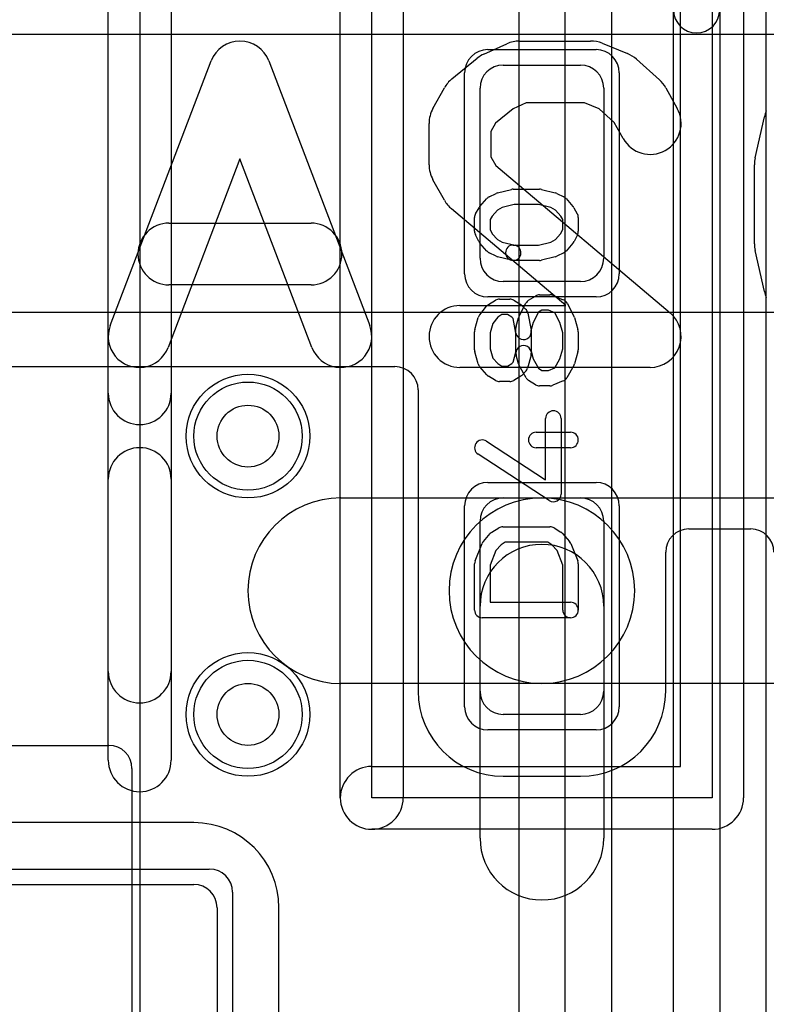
# Model space of a CAD drawing. Extents: x 0 to 21, y -0.5 to 20.
# Tile 8 of 15: x 12.8 to 15.2, y 9 to 12.1. Entities that reach past the tile are written whole.
import ezdxf

# ---------------------------------------------------------------- set-up
doc = ezdxf.new("R2010")
doc.units = 0
for name, color, linetype in [('Hole', 1, 'CONTINUOUS'), ('L1', 3, 'CONTINUOUS'), ('L2', 3, 'CONTINUOUS'), ('L3', 3, 'CONTINUOUS'), ('L4', 3, 'CONTINUOUS'), ('MetalMask-A', 176, 'CONTINUOUS'), ('PartsArea-A', 111, 'CONTINUOUS'), ('PartsSilk-A', 221, 'CONTINUOUS'), ('PartsSilk-B', 221, 'CONTINUOUS'), ('Resist-A', 2, 'CONTINUOUS'), ('Resist-B', 2, 'CONTINUOUS'), ('Silk-A', 140, 'CONTINUOUS'), ('Silk-B', 140, 'CONTINUOUS')]:
    doc.layers.add(name, color=color, linetype=linetype)

msp = doc.modelspace()

# ---------------------------------------------------------------- linework, layer by layer
at = {"layer": 'Hole'}
for centre in [(13.5, 10.8), (13.5, 9.9)]:
    msp.add_circle(centre, 0.1, dxfattribs=at)
at = {"layer": 'L1'}
for p, q in [((3.27279, 12.1), (15.97503, 12.1)), ((14.325, 12), (14.575, 12)), ((14.25, 11.375), (14.25, 11.925)), ((14.65, 11.925), (14.65, 11.375)), ((14.575, 11.3), (14.325, 11.3)), ((15.97503, 11.2), (3.92426, 11.2)), ((3.92425, 11.02495), (13.97496, 11.02496)), ((14.04996, 10.94996), (14.04996, 9.975)), ((13.8, 10.6), (14.45, 10.6)), ((14.325, 10.6), (14.575, 10.6)), ((14.45, 10.6), (15.8, 10.6)), ((14.25, 9.975), (14.25, 10.525)), ((14.65, 10.525), (14.65, 9.975)), ((14.92504, 10.5), (15.12496, 10.5)), ((14.85004, 9.975), (14.85004, 10.425)), ((14.25, 9.5), (14.25, 10.25)), ((14.65, 10.25), (14.65, 9.5)), ((14.45, 10), (13.8, 10)), ((15.8, 10), (14.45, 10)), ((14.575, 9.9), (14.325, 9.9)), ((12.19997, 9.8), (13.05003, 9.8)), ((13.125, 9.72503), (13.125, 8.3)), ((14.325, 9.69996), (14.575, 9.69996)), ((13.325, 9.55004), (11.925, 9.55004)), ((11.925, 9.35), (13.325, 9.35)), ((13.4, 9.275), (13.4, 4.925)), ((13.60004, 4.925), (13.60004, 9.275))]:
    msp.add_line(p, q, dxfattribs=at)
for centre in [(13.5, 10.8), (13.5, 9.9)]:
    msp.add_circle(centre, 0.2, dxfattribs=at)
for centre, radius, start, end in [((14.325, 11.925), 0.075, 90, 180), ((14.575, 11.925), 0.075, 0, 90), ((14.325, 11.375), 0.075, 180, -90), ((14.575, 11.375), 0.075, -90, 0), ((13.97496, 10.94996), 0.075, 0, 90), ((13.8, 10.3), 0.3, 90, -90), ((14.45, 10.3), 0.3, 90, -90), ((14.325, 10.525), 0.075, 90, 180), ((14.45, 10.3), 0.3, -90, 90), ((14.575, 10.525), 0.075, 0, 90), ((14.92504, 10.425), 0.075, 90, 180), ((15.12496, 10.425), 0.075, 0, 90), ((14.45, 10.25), 0.2, 0, 180), ((14.325, 9.975), 0.27504, 180, -90), ((14.325, 9.975), 0.075, 180, -90), ((14.575, 9.975), 0.27504, -90, 0), ((14.575, 9.975), 0.075, -90, 0), ((13.05003, 9.72503), 0.07497, 0, 90), ((13.325, 9.275), 0.27504, 0, 90), ((14.45, 9.5), 0.2, 180, 0), ((13.325, 9.275), 0.075, 0, 90)]:
    msp.add_arc(centre, radius, start, end, dxfattribs=at)
at = {"layer": 'L2'}
for centre in [(13.5, 10.8), (13.5, 9.9)]:
    msp.add_circle(centre, 0.2, dxfattribs=at)
at = {"layer": 'L3'}
for centre in [(13.5, 10.8), (13.5, 9.9)]:
    msp.add_circle(centre, 0.2, dxfattribs=at)
at = {"layer": 'L4'}
for p, q in [((15.17504, 8.67835), (15.17504, 15.52499)), ((14.37496, 15.19219), (14.37496, 8.63695)), ((14.525, 8.63695), (14.525, 15.19219)), ((14.675, 15.19219), (14.675, 8.63695)), ((14.875, 8.67835), (14.875, 12.17918)), ((15.025, 12.17918), (15.025, 8.67835))]:
    msp.add_line(p, q, dxfattribs=at)
for centre in [(13.5, 10.8), (13.5, 9.9)]:
    msp.add_circle(centre, 0.2, dxfattribs=at)
msp.add_arc((14.95, 12.17918), 0.075, 180, 0, dxfattribs=at)
at = {"layer": 'MetalMask-A'}
for p, q in [((14.325, 12), (14.575, 12)), ((14.25, 11.375), (14.25, 11.925)), ((14.65, 11.925), (14.65, 11.375)), ((14.575, 11.3), (14.325, 11.3)), ((14.325, 10.6), (14.575, 10.6)), ((14.25, 9.975), (14.25, 10.525)), ((14.65, 10.525), (14.65, 9.975)), ((14.575, 9.9), (14.325, 9.9)), ((11.925, 9.35), (13.325, 9.35)), ((13.4, 9.275), (13.4, 4.925))]:
    msp.add_line(p, q, dxfattribs=at)
for centre, start, end in [((14.325, 11.925), 90, 180), ((14.575, 11.925), 0, 90), ((14.325, 11.375), 180, -90), ((14.575, 11.375), -90, 0), ((14.325, 10.525), 90, 180), ((14.575, 10.525), 0, 90), ((14.325, 9.975), 180, -90), ((14.575, 9.975), -90, 0), ((13.325, 9.275), 0, 90)]:
    msp.add_arc(centre, 0.075, start, end, dxfattribs=at)
at = {"layer": 'PartsArea-A'}
for p, q in [((13.15, 13.25), (13.15, 0.95)), ((13.9, 9.63), (13.9, 12.27)), ((15, 12.27), (15, 9.63)), ((15, 9.63), (13.9, 9.63))]:
    msp.add_line(p, q, dxfattribs=at)
at = {"layer": 'PartsSilk-A'}
for p, q in [((13.2516, 13.25), (13.2516, 9.7516)), ((13.0484, 9.7516), (13.0484, 13.1484)), ((13.7984, 9.63), (13.7984, 12.77)), ((15.1016, 12.77), (15.1016, 9.63)), ((14.0016, 12.6684), (14.0016, 9.63)), ((14.8984, 9.7316), (14.8984, 12.6684)), ((14.3069, 11.58675), (14.35135, 11.59786)), ((14.35741, 11.59861), (14.44259, 11.59861)), ((14.44865, 11.59786), (14.4931, 11.58675)), ((14.24983, 11.543), (14.27205, 11.568)), ((14.27956, 11.57375), (14.30178, 11.58486)), ((14.49822, 11.58486), (14.52044, 11.57375)), ((14.52795, 11.568), (14.55017, 11.543)), ((14.2357, 11.51934), (14.24681, 11.53879)), ((14.30623, 11.53118), (14.28894, 11.51173)), ((14.32169, 11.53891), (14.30623, 11.53118)), ((14.36049, 11.54861), (14.32169, 11.53891)), ((14.43951, 11.54861), (14.36049, 11.54861)), ((14.47831, 11.53891), (14.43951, 11.54861)), ((14.49377, 11.53118), (14.47831, 11.53891)), ((14.51106, 11.51173), (14.49377, 11.53118)), ((14.55319, 11.53879), (14.5643, 11.51934)), ((14.23241, 11.4625), (14.23241, 11.50694)), ((14.28894, 11.51173), (14.28241, 11.5003)), ((14.28241, 11.5003), (14.28241, 11.4684)), ((14.51759, 11.5003), (14.51106, 11.51173)), ((14.51759, 11.4684), (14.51759, 11.5003)), ((14.56759, 11.50694), (14.56759, 11.4625)), ((14.28241, 11.4684), (14.2894, 11.45442)), ((14.5106, 11.45442), (14.51759, 11.4684)), ((14.24616, 11.4291), (14.23505, 11.45132)), ((14.2894, 11.45442), (14.30623, 11.43549)), ((14.30623, 11.43549), (14.32169, 11.42776)), ((14.47831, 11.42776), (14.49377, 11.43549)), ((14.49377, 11.43549), (14.5106, 11.45442)), ((14.56495, 11.45132), (14.55384, 11.4291)), ((14.27205, 11.39867), (14.24983, 11.42367)), ((14.32169, 11.42776), (14.36347, 11.41731)), ((14.35741, 11.41806), (14.43951, 11.41806)), ((14.43951, 11.41806), (14.47831, 11.42776)), ((14.55017, 11.42367), (14.52795, 11.39867)), ((14.30178, 11.38181), (14.27956, 11.39292)), ((14.35135, 11.36881), (14.3069, 11.37992)), ((14.44259, 11.36806), (14.35741, 11.36806)), ((14.4931, 11.37992), (14.44865, 11.36881)), ((14.52044, 11.39292), (14.49822, 11.38181)), ((14.31296, 11.24306), (14.3463, 11.24306)), ((14.40713, 11.23926), (14.42935, 11.25314)), ((14.44259, 11.25694), (14.47593, 11.25694)), ((14.48554, 11.25502), (14.51887, 11.24114)), ((14.249, 11.19201), (14.27122, 11.21979)), ((14.27749, 11.22537), (14.29971, 11.23926)), ((14.35955, 11.23926), (14.38177, 11.22537)), ((14.37609, 11.18815), (14.39831, 11.22982)), ((14.3862, 11.22185), (14.39731, 11.21074)), ((14.53132, 11.22982), (14.55354, 11.18815)), ((14.23337, 11.14437), (14.24448, 11.18326)), ((14.3076, 11.18523), (14.29118, 11.1647)), ((14.32013, 11.19306), (14.3076, 11.18523)), ((14.33913, 11.19306), (14.32013, 11.19306)), ((14.35285, 11.18448), (14.33913, 11.19306)), ((14.3566, 11.18074), (14.35285, 11.18448)), ((14.36623, 11.1326), (14.3566, 11.18074)), ((14.36658, 11.15505), (14.37399, 11.18283)), ((14.40414, 11.19796), (14.41525, 11.1424)), ((14.43928, 11.2004), (14.42156, 11.16717)), ((14.44976, 11.20694), (14.43928, 11.2004)), ((14.47093, 11.20694), (14.44976, 11.20694)), ((14.4914, 11.19842), (14.47093, 11.20694)), ((14.50817, 11.16697), (14.4914, 11.19842)), ((14.55552, 11.18326), (14.56663, 11.14437)), ((14.29118, 11.1647), (14.28241, 11.134)), ((14.36574, 11.07134), (14.36574, 11.14861)), ((14.42156, 11.16717), (14.41574, 11.14533)), ((14.41574, 11.14533), (14.41574, 11.06806)), ((14.51759, 11.134), (14.50817, 11.16697)), ((14.23241, 11.07917), (14.23241, 11.1375)), ((14.28241, 11.134), (14.28241, 11.08267)), ((14.51759, 11.08267), (14.51759, 11.134)), ((14.56759, 11.1375), (14.56759, 11.07917)), ((14.28241, 11.08267), (14.29099, 11.05263)), ((14.50827, 11.05006), (14.51759, 11.08267)), ((14.24448, 11.03341), (14.23337, 11.0723)), ((14.29099, 11.05263), (14.30704, 11.03457)), ((14.3572, 11.03932), (14.36574, 11.07134)), ((14.37399, 11.03384), (14.36658, 11.06162)), ((14.4149, 11.06162), (14.40379, 11.01995)), ((14.4149, 11.0745), (14.42147, 11.04986)), ((14.42147, 11.04986), (14.43896, 11.01925)), ((14.49178, 11.02119), (14.50827, 11.05006)), ((14.56663, 11.0723), (14.55552, 11.03341)), ((14.27205, 10.99867), (14.24983, 11.02367)), ((14.30704, 11.03457), (14.32013, 11.02639)), ((14.32013, 11.02639), (14.33913, 11.02639)), ((14.33913, 11.02639), (14.35285, 11.03497)), ((14.35285, 11.03497), (14.3572, 11.03932)), ((14.39866, 10.98899), (14.37644, 11.02788)), ((14.43896, 11.01925), (14.44976, 11.0125)), ((14.47093, 11.0125), (14.49178, 11.02119)), ((14.55319, 11.02788), (14.53097, 10.98899)), ((14.29971, 10.98019), (14.27749, 10.99408)), ((14.38177, 10.99408), (14.35955, 10.98019)), ((14.39731, 11.00871), (14.3862, 10.9976)), ((14.44976, 11.0125), (14.47093, 11.0125)), ((14.3463, 10.97639), (14.31296, 10.97639)), ((14.42934, 10.9663), (14.40712, 10.98019)), ((14.47593, 10.9625), (14.44259, 10.9625)), ((14.51888, 10.97831), (14.48555, 10.96442)), ((14.46204, 10.65869), (14.46204, 10.85694)), ((14.51204, 10.85694), (14.51204, 10.6125)), ((14.43148, 10.8125), (14.54259, 10.8125)), ((14.27108, 10.78343), (14.46204, 10.65869)), ((14.47337, 10.59157), (14.24374, 10.74157)), ((14.54259, 10.7625), (14.43148, 10.7625)), ((14.26094, 10.45967), (14.28316, 10.48467)), ((14.28861, 10.48926), (14.31083, 10.50314)), ((14.32407, 10.50694), (14.47593, 10.50694)), ((14.48917, 10.50314), (14.51139, 10.48926)), ((14.51684, 10.48467), (14.53906, 10.45967)), ((14.2342, 10.39678), (14.25642, 10.45234)), ((14.31815, 10.44876), (14.30122, 10.42972)), ((14.33124, 10.45694), (14.31815, 10.44876)), ((14.46876, 10.45694), (14.33124, 10.45694)), ((14.48185, 10.44876), (14.46876, 10.45694)), ((14.49878, 10.42972), (14.48185, 10.44876)), ((14.54358, 10.45234), (14.5658, 10.39678)), ((14.30122, 10.42972), (14.28241, 10.38269)), ((14.51759, 10.38269), (14.49878, 10.42972)), ((14.23241, 10.2375), (14.23241, 10.3875)), ((14.28241, 10.38269), (14.28241, 10.2625)), ((14.51759, 10.2375), (14.51759, 10.38269)), ((14.56759, 10.3875), (14.56759, 10.2375)), ((14.28241, 10.2625), (14.54259, 10.2625)), ((14.54259, 10.2125), (14.25741, 10.2125)), ((13.9, 9.7316), (14.8984, 9.7316)), ((15, 9.5284), (13.9, 9.5284))]:
    msp.add_line(p, q, dxfattribs=at)
for centre, radius, start, end in [((14.35741, 11.57361), 0.025, 90, 104.03068), ((14.44259, 11.57361), 0.025, 75.96932, 90), ((14.29074, 11.55139), 0.025, 116.56505, 138.37217), ((14.31296, 11.5625), 0.025, 104.03068, 116.56505), ((14.48704, 11.5625), 0.025, 63.43495, 75.96932), ((14.50926, 11.55139), 0.025, 41.62783, 63.43495), ((14.26852, 11.52639), 0.025, 138.37217, 150.26649), ((14.53148, 11.52639), 0.025, 29.73351, 41.62783), ((14.25741, 11.50694), 0.025, 150.26649, 180), ((14.54259, 11.50694), 0.025, 0, 29.73351), ((14.25741, 11.4625), 0.025, 180, -153.43495), ((14.54259, 11.4625), 0.025, -26.56505, 0), ((14.26852, 11.44028), 0.025, -153.43495, -138.37217), ((14.35741, 11.39306), 0.025, 90, -90), ((14.35741, 11.39306), 0.025, -104.03068, 75.96679), ((14.53148, 11.44028), 0.025, -41.62783, -26.56505), ((14.29074, 11.41528), 0.025, -138.37217, -116.56505), ((14.31296, 11.40417), 0.025, -116.56505, -104.03068), ((14.44259, 11.39306), 0.025, -90, -75.96932), ((14.48704, 11.40417), 0.025, -75.96932, -63.43495), ((14.50926, 11.41528), 0.025, -63.43495, -41.62783), ((14.31296, 11.21806), 0.025, 90, 122.00538), ((14.3463, 11.21806), 0.025, 57.99462, 90), ((14.44259, 11.23194), 0.025, 90, 121.99147), ((14.47593, 11.23194), 0.025, 67.39424, 90), ((14.50926, 11.21806), 0.025, 28.0617, 67.39112), ((14.29074, 11.20417), 0.025, 122.00538, 141.33303), ((14.36852, 11.20417), 0.025, 45, 57.99462), ((14.37963, 11.19306), 0.025, 11.30544, 45), ((14.42037, 11.21806), 0.025, 121.98594, 151.93179), ((14.26852, 11.17639), 0.025, 141.33303, 164.05146), ((14.39815, 11.17639), 0.025, 151.9383, 165.06473), ((14.53148, 11.17639), 0.025, 15.94854, 28.0682), ((14.39074, 11.14861), 0.025, 165.07449, 180), ((14.25741, 11.1375), 0.025, 164.05146, 180), ((14.39074, 11.1375), 0.025, -168.69456, 11.30795), ((14.54259, 11.1375), 0.025, 0, 15.94345), ((14.39074, 11.06806), 0.025, 14.92551, -165.06473), ((14.25741, 11.07917), 0.025, 180, -164.05146), ((14.39074, 11.06806), 0.025, -14.92551, 0), ((14.54259, 11.07917), 0.025, -15.94854, 0), ((14.26852, 11.04028), 0.025, -164.05146, -138.37217), ((14.39815, 11.04028), 0.025, -165.07449, -150.25829), ((14.37963, 11.02639), 0.025, -45, -14.92551), ((14.53148, 11.04028), 0.025, -29.73351, -15.94345), ((14.29074, 11.01528), 0.025, -138.37217, -122.00538), ((14.36852, 11.01528), 0.025, -57.99462, -45), ((14.42037, 11.00139), 0.025, -150.26649, -122.01002), ((14.50926, 11.00139), 0.025, -67.37309, -29.74171), ((14.31296, 11.00139), 0.025, -122.00538, -90), ((14.3463, 11.00139), 0.025, -90, -57.99462), ((14.44259, 10.9875), 0.025, -122.00538, -90), ((14.47593, 10.9875), 0.025, -90, -67.37647), ((14.48704, 10.85694), 0.025, 0, 180), ((14.43148, 10.7875), 0.025, 90, -90), ((14.54259, 10.7875), 0.025, -90, 90), ((14.25741, 10.7625), 0.025, 56.85026, -123.15356), ((14.48704, 10.6125), 0.025, -123.14974, 0), ((14.30185, 10.46806), 0.025, 121.98594, 138.36931), ((14.32407, 10.48194), 0.025, 90, 121.99147), ((14.47593, 10.48194), 0.025, 58.01406, 90), ((14.49815, 10.46806), 0.025, 41.62783, 58.00853), ((14.27963, 10.44306), 0.025, 138.37217, 158.20215), ((14.52037, 10.44306), 0.025, 21.7929, 41.63069), ((14.25741, 10.3875), 0.025, 158.2071, 180), ((14.54259, 10.3875), 0.025, 0, 21.79785), ((14.54259, 10.2375), 0.025, -90, 90), ((14.25741, 10.2375), 0.025, 180, -90), ((14.54259, 10.2375), 0.025, 180, 0), ((13.15, 9.7516), 0.1016, 180, 0), ((13.9, 9.63), 0.1016, 90, -90), ((13.9, 9.63), 0.1016, 180, 0), ((15, 9.63), 0.1016, -90, 0)]:
    msp.add_arc(centre, radius, start, end, dxfattribs=at)
at = {"layer": 'PartsSilk-B'}
for p, q in [((14.26266, 12.03563), (14.33674, 12.06897)), ((14.37778, 12.07778), (14.60741, 12.07778)), ((14.64528, 12.07033), (14.72676, 12.03699)), ((13.0547, 11.15782), (13.38062, 12.01338)), ((13.56752, 12.01338), (13.89345, 11.15782)), ((14.1589, 11.95518), (14.24038, 12.02184)), ((14.75578, 12.01877), (14.82985, 11.95211)), ((14.09777, 11.85967), (14.1348, 11.92634)), ((14.85038, 11.92635), (14.88742, 11.85968)), ((14.39925, 11.87778), (14.35679, 11.85867)), ((14.58774, 11.87778), (14.39925, 11.87778)), ((14.63492, 11.85847), (14.58774, 11.87778)), ((14.35679, 11.85867), (14.30035, 11.8125)), ((14.68365, 11.81462), (14.63492, 11.85847)), ((14.71258, 11.76254), (14.68365, 11.81462)), ((15.13942, 11.69947), (15.16905, 11.8328)), ((14.08519, 11.67778), (14.08519, 11.81111)), ((14.30035, 11.8125), (14.28519, 11.7852)), ((14.28519, 11.7852), (14.28519, 11.70369)), ((13.47407, 11.69688), (13.2416, 11.08662)), ((13.70655, 11.08662), (13.47407, 11.69688)), ((14.28519, 11.70369), (14.30077, 11.67564)), ((14.30077, 11.67564), (14.86459, 11.19856)), ((15.13704, 11.42222), (15.13704, 11.67778)), ((14.1348, 11.56255), (14.09777, 11.62922)), ((14.52701, 11.22222), (14.15763, 11.53477)), ((13.24444, 11.48889), (13.7037, 11.48889)), ((15.16905, 11.2672), (15.13942, 11.40053)), ((13.7037, 11.28889), (13.24444, 11.28889)), ((14.18519, 11.22222), (14.52701, 11.22222)), ((14.8, 11.02222), (14.18519, 11.02222))]:
    msp.add_line(p, q, dxfattribs=at)
for centre, start, end in [((13.47407, 11.97778), 20.85446, 159.14554), ((14.37778, 11.97778), 90, 114.2301), ((14.60741, 11.97778), 67.7464, 90), ((14.68889, 11.94444), 48.01577, 67.7464), ((14.3037, 11.94444), 114.2301, 129.28618), ((14.22222, 11.87778), 129.28618, 150.94873), ((14.76296, 11.87778), 29.05627, 48.01577), ((14.18519, 11.81111), 150.94873, 180), ((14.8, 11.81111), -150.94373, 29.05533), ((15.26667, 11.81111), 156.03926, 167.47074), ((15.23704, 11.67778), 167.47306, 180), ((14.18519, 11.67778), 180, -150.94873), ((14.22222, 11.61111), -150.94873, -130.234), ((13.24444, 11.38889), 90, -90), ((13.7037, 11.38889), -90, 90), ((15.23704, 11.42222), 180, -167.47074), ((15.26667, 11.28889), -167.47306, -156.03831), ((14.18519, 11.12222), 90, -90), ((14.8, 11.12222), -90, 49.76369), ((13.14815, 11.12222), 159.14554, -20.85401), ((13.8, 11.12222), -159.14554, 20.8546)]:
    msp.add_arc(centre, 0.1, start, end, dxfattribs=at)
at = {"layer": 'Resist-A'}
for p, q in [((14.275, 12.05), (14.625, 12.05)), ((14.2, 11.325), (14.2, 11.975)), ((14.7, 11.975), (14.7, 11.325)), ((14.625, 11.25), (14.275, 11.25)), ((14.275, 10.65), (14.625, 10.65)), ((14.2, 9.925), (14.2, 10.575)), ((14.7, 10.575), (14.7, 9.925)), ((14.625, 9.85), (14.275, 9.85)), ((11.875, 9.4), (13.375, 9.4)), ((13.45, 9.325), (13.45, 4.875))]:
    msp.add_line(p, q, dxfattribs=at)
for centre in [(13.5, 10.8), (13.5, 9.9)]:
    msp.add_circle(centre, 0.175, dxfattribs=at)
for centre, start, end in [((14.275, 11.975), 90, 180), ((14.625, 11.975), 0, 90), ((14.275, 11.325), 180, -90), ((14.625, 11.325), -90, 0), ((14.275, 10.575), 90, 180), ((14.625, 10.575), 0, 90), ((14.275, 9.925), 180, -90), ((14.625, 9.925), -90, 0), ((13.375, 9.325), 0, 90)]:
    msp.add_arc(centre, 0.075, start, end, dxfattribs=at)
at = {"layer": 'Resist-B'}
for centre in [(13.5, 10.8), (13.5, 9.9)]:
    msp.add_circle(centre, 0.175, dxfattribs=at)
at = {"layer": 'Silk-A'}
for p, q in [((13.2516, 13.25), (13.2516, 10.93902)), ((13.0484, 10.93902), (13.0484, 13.1484)), ((13.7984, 9.63), (13.7984, 12.4734)), ((14.0016, 12.4734), (14.0016, 9.63)), ((14.8984, 9.7316), (14.8984, 12.4734)), ((15.1016, 12.4734), (15.1016, 9.63)), ((13.0484, 10.03902), (13.0484, 10.66098)), ((13.2516, 10.66098), (13.2516, 10.03902)), ((13.9, 9.7316), (14.8984, 9.7316)), ((15, 9.5284), (13.9, 9.5284))]:
    msp.add_line(p, q, dxfattribs=at)
for centre, start, end in [((13.15, 10.93902), 180, 0), ((13.15, 10.66098), 0, 180), ((13.15, 10.03902), 180, 0), ((13.9, 9.63), 90, -90), ((13.9, 9.63), 180, 0), ((15, 9.63), -90, 0)]:
    msp.add_arc(centre, 0.1016, start, end, dxfattribs=at)
at = {"layer": 'Silk-B'}
for p, q in [((14.26266, 12.03563), (14.33674, 12.06897)), ((14.37778, 12.07778), (14.60741, 12.07778)), ((14.64528, 12.07033), (14.72676, 12.03699)), ((13.0547, 11.15782), (13.38062, 12.01338)), ((13.56752, 12.01338), (13.89345, 11.15782)), ((14.1589, 11.95518), (14.24038, 12.02184)), ((14.75578, 12.01877), (14.82985, 11.95211)), ((14.09777, 11.85967), (14.1348, 11.92634)), ((14.85038, 11.92635), (14.88742, 11.85968)), ((14.39925, 11.87778), (14.35679, 11.85867)), ((14.58774, 11.87778), (14.39925, 11.87778)), ((14.63492, 11.85847), (14.58774, 11.87778)), ((14.35679, 11.85867), (14.30035, 11.8125)), ((14.68365, 11.81462), (14.63492, 11.85847)), ((14.71258, 11.76254), (14.68365, 11.81462)), ((15.13942, 11.69947), (15.16905, 11.8328)), ((14.08519, 11.67778), (14.08519, 11.81111)), ((14.30035, 11.8125), (14.28519, 11.7852)), ((14.28519, 11.7852), (14.28519, 11.70369)), ((13.47407, 11.69688), (13.2416, 11.08662)), ((13.70655, 11.08662), (13.47407, 11.69688)), ((14.28519, 11.70369), (14.30077, 11.67564)), ((14.30077, 11.67564), (14.86459, 11.19856)), ((15.13704, 11.42222), (15.13704, 11.67778)), ((14.1348, 11.56255), (14.09777, 11.62922)), ((14.52701, 11.22222), (14.15763, 11.53477)), ((13.24444, 11.48889), (13.7037, 11.48889)), ((15.16905, 11.2672), (15.13942, 11.40053)), ((13.7037, 11.28889), (13.24444, 11.28889)), ((14.18519, 11.22222), (14.52701, 11.22222)), ((14.8, 11.02222), (14.18519, 11.02222))]:
    msp.add_line(p, q, dxfattribs=at)
for centre, start, end in [((13.47407, 11.97778), 20.85446, 159.14554), ((14.37778, 11.97778), 90, 114.2301), ((14.60741, 11.97778), 67.7464, 90), ((14.68889, 11.94444), 48.01577, 67.7464), ((14.3037, 11.94444), 114.2301, 129.28618), ((14.22222, 11.87778), 129.28618, 150.94873), ((14.76296, 11.87778), 29.05627, 48.01577), ((14.18519, 11.81111), 150.94873, 180), ((14.8, 11.81111), -150.94373, 29.05533), ((15.26667, 11.81111), 156.03926, 167.47074), ((15.23704, 11.67778), 167.47306, 180), ((14.18519, 11.67778), 180, -150.94873), ((14.22222, 11.61111), -150.94873, -130.234), ((13.24444, 11.38889), 90, -90), ((13.7037, 11.38889), -90, 90), ((15.23704, 11.42222), 180, -167.47074), ((15.26667, 11.28889), -167.47306, -156.03831), ((14.18519, 11.12222), 90, -90), ((14.8, 11.12222), -90, 49.76369), ((13.14815, 11.12222), 159.14554, -20.85401), ((13.8, 11.12222), -159.14554, 20.8546)]:
    msp.add_arc(centre, 0.1, start, end, dxfattribs=at)

doc.saveas('drawing.dxf')
